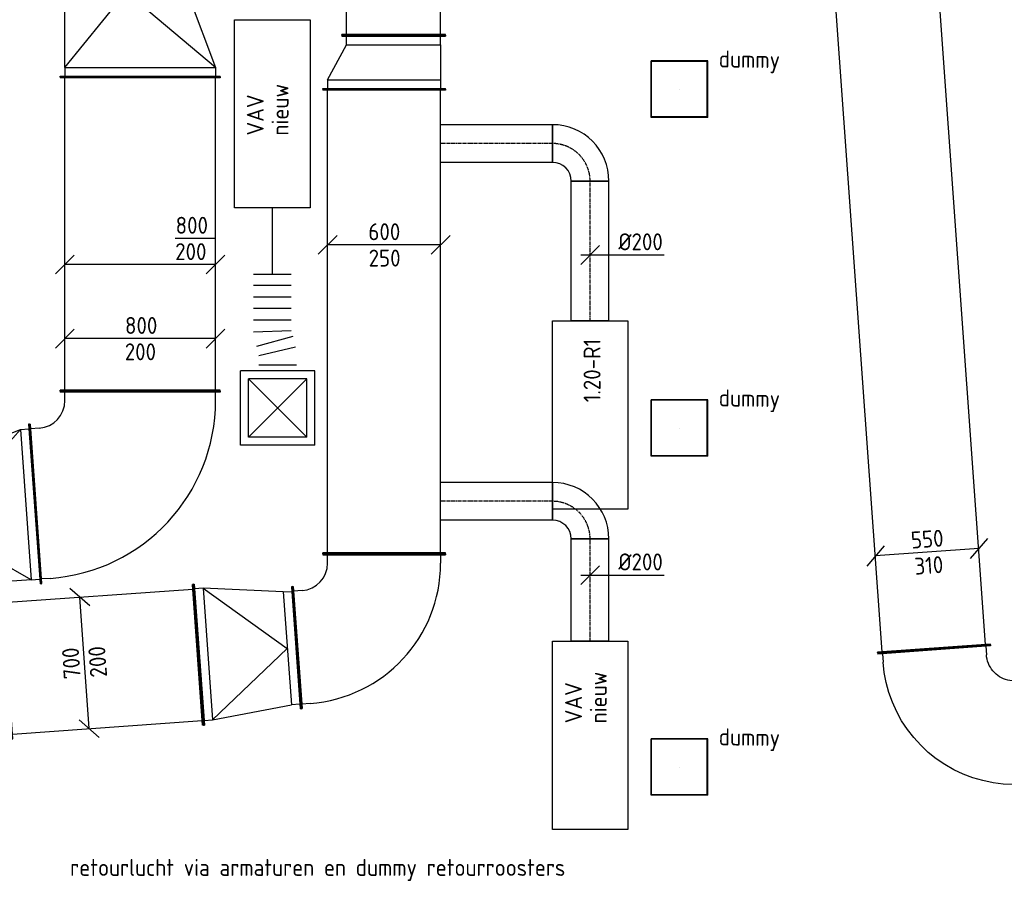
# Model space of a CAD drawing. Header units: millimetres. Extents: x -2733 to 48660, y -299 to 65852.
# Tile 15 of 44: x 25156 to 30383, y 1624 to 6200. Entities that reach past the tile are written whole.
import ezdxf

# ---------------------------------------------------------------- set-up
doc = ezdxf.new("R2010")
doc.units = ezdxf.units.MM
doc.linetypes.add('CENTER2', pattern=[28.575, 19.05, -3.175, 3.175, -3.175])
for name, color, linetype in [('WL570---_APP', 2, 'Continuous'), ('WL570---_RETOUR_D', 4, 'Continuous'), ('WL570---_RETOUR_HL', 1, 'CENTER2'), ('WL570---_RETOUR_RST', 4, 'Continuous'), ('WL570---_RETOUR_RST_HL', 1, 'CENTER2'), ('WL570---_TOEVOER_D', 3, 'Continuous'), ('WL570---_TOEVOER_RST', 3, 'Continuous'), ('WL570---_TOEVOER_RST_HL', 1, 'CENTER2'), ('WM524---', 1, 'Continuous'), ('WM570---', 1, 'Continuous'), ('WM570---_RETOUR', 1, 'Continuous'), ('WM570---_TOEVOER', 1, 'Continuous'), ('WT570---_RETOUR_RST', 7, 'Continuous')]:
    doc.layers.add(name, color=color, linetype=linetype)
doc.styles.add('STABICAD-018', font='ISOCP.SHX', dxfattribs={"height": 90})
doc.styles.add('STABICAD-025', font='ISOCP.SHX', dxfattribs={"height": 125})

# ---------------------------------------------------------------- blocks, each defined once
blk = doc.blocks.new('*U181')
at = {"color": 0, "linetype": 'Continuous'}
for p, q in [((0, 425, -2950), (5, 425, -2950)), ((0, -425, -2950), (0, 425, -2950)), ((5, -425, -2950), (5, 425, -2950)), ((1668.8, 425, -2950), (1663.8, 425, -2950)), ((1663.8, -425, -2950), (1663.8, 425, -2950)), ((1668.8, -425, -2950), (1668.8, 425, -2950)), ((5, 400, -2950), (1663.8, 400, -2950)), ((5, -400, -2950), (1663.8, -400, -2950)), ((0, -425, -2950), (5, -425, -2950)), ((1668.8, -425, -2950), (1663.8, -425, -2950))]:
    blk.add_line(p, q, dxfattribs=at)
at = {"layer": 'WM570---_RETOUR', "color": 2, "style": 'STABICAD-018'}
for tag, p in [('SECTIONCODE', (25645.6, 4918.9, 2950)), ('POSITIONCODE', (25645.6, 4872.3, 2950))]:
    blk.add_attdef(tag, p, '', height=1.8, dxfattribs=at)
blk.add_attdef('CODE', (25795.6, 4227, 2950), '', height=1.8, rotation=355, dxfattribs=at)
blk = doc.blocks.new('*U175')
at = {"color": 0, "linetype": 'Continuous'}
for p, q in [((-384, 587.5, -2950), (-384.3, 582.5, -2950)), ((463.5, 521.7, -2950), (-384.3, 582.5, -2950)), ((463.8, 526.7, -2950), (-384, 587.5, -2950)), ((-362.6, 535.8, -2950), (-359.4, 580.7, -2950)), ((435.3, 478.6, -2950), (438.6, 523.5, -2950)), ((463.8, 526.7, -2950), (463.5, 521.7, -2950)), ((-558.5, 425, -2950), (-553.5, 425, -2950)), ((-558.5, -425, -2950), (-558.5, 425, -2950)), ((-553.5, -425, -2950), (-553.5, 425, -2950)), ((-508.5, 400, -2950), (-553.5, 400, -2950)), ((-508.5, -400, -2950), (-553.5, -400, -2950)), ((-558.5, -425, -2950), (-553.5, -425, -2950))]:
    blk.add_line(p, q, dxfattribs=at)
for radius in [146.3, 946.3]:
    blk.add_arc((-508.5, 546.3, -2950), radius, 270, 355.9, dxfattribs=at)
at = {"layer": 'WM570---_RETOUR', "color": 2, "style": 'STABICAD-018'}
for tag in ['CODE', 'SECTIONCODE', 'POSITIONCODE']:
    blk.add_attdef(tag, (25795.6, 3668.5, 2950), '', height=1.8, dxfattribs=at)
blk = doc.blocks.new('*U208')
at = {"color": 0, "linetype": 'Continuous'}
for p, q in [((0, 325, -2975), (5, 325, -2975)), ((0, -325, -2975), (0, 325, -2975)), ((5, -325, -2975), (5, 325, -2975)), ((2466.6, 325, -2975), (2461.6, 325, -2975)), ((2461.6, -325, -2975), (2461.6, 325, -2975)), ((2466.6, -325, -2975), (2466.6, 325, -2975)), ((5, 300, -2975), (2461.6, 300, -2975)), ((5, -300, -2975), (2461.6, -300, -2975)), ((0, -325, -2975), (5, -325, -2975)), ((2466.6, -325, -2975), (2461.6, -325, -2975))]:
    blk.add_line(p, q, dxfattribs=at)
at = {"layer": 'WM570---', "color": 2, "style": 'STABICAD-018'}
for tag, p in [('POSITIONCODE', (26940.5, 3726.9, 2975)), ('SECTIONCODE', (26940.5, 3602.2, 2975)), ('CODE', (27090.5, 3363.8, 2975))]:
    blk.add_attdef(tag, p, '', height=1.8, dxfattribs=at)
blk = doc.blocks.new('*U218')
at = {"color": 0, "linetype": 'Continuous'}
for p, q in [((0, 275, -2975), (5, 275, -2975)), ((0, -275, -2975), (0, 275, -2975)), ((5, -275, -2975), (5, 275, -2975)), ((3153.7, 275, -2975), (3148.7, 275, -2975)), ((3148.7, -275, -2975), (3148.7, 275, -2975)), ((3153.7, -275, -2975), (3153.7, 275, -2975)), ((5, 250, -2975), (3148.7, 250, -2975)), ((5, -250, -2975), (3148.7, -250, -2975)), ((0, -275, -2975), (5, -275, -2975)), ((3153.7, -275, -2975), (3148.7, -275, -2975))]:
    blk.add_line(p, q, dxfattribs=at)
at = {"layer": 'WM570---', "color": 2, "style": 'STABICAD-018'}
for tag, p in [('SECTIONCODE', (26990.5, 7644.7, 2975)), ('POSITIONCODE', (26990.5, 6952.1, 2975)), ('CODE', (27140.5, 6117, 2975))]:
    blk.add_attdef(tag, p, '', height=1.8, dxfattribs=at)
blk = doc.blocks.new('*U186')
at = {"color": 0, "linetype": 'Continuous'}
for p, q in [((-350, 50, -2950), (-450, -50, -2950)), ((400, 0, -2950), (-400, 0, -2950)), ((450, 50, -2950), (350, -50, -2950))]:
    blk.add_line(p, q, dxfattribs=at)
at = {"color": 0, "linetype": 'Continuous', "style": 'STABICAD-018'}
for s, p in [('800', (-81, 25, -2950)), ('200', (-82.2, -115, -2950))]:
    blk.add_text(s, height=90, dxfattribs=at).set_placement(p)
at = {"layer": 'WM570---_RETOUR', "color": 2, "style": 'STABICAD-018'}
blk.add_attdef('CODE', (25795.6, 4506.1, 2950), '', height=1.8, dxfattribs=at)
blk = doc.blocks.new('*U171')
at = {"color": 0, "linetype": 'Continuous'}
for p, q in [((0, 375, -2950), (5, 375, -2950)), ((0, -375, -2950), (0, 375, -2950)), ((5, -375, -2950), (5, 375, -2950)), ((1018.9, 375, -2950), (1013.9, 375, -2950)), ((1013.9, -375, -2950), (1013.9, 375, -2950)), ((1018.9, -375, -2950), (1018.9, 375, -2950)), ((5, 350, -2950), (1013.9, 350, -2950)), ((5, -350, -2950), (1013.9, -350, -2950)), ((0, -375, -2950), (5, -375, -2950)), ((1018.9, -375, -2950), (1013.9, -375, -2950))]:
    blk.add_line(p, q, dxfattribs=at)
at = {"layer": 'WL570---_RETOUR_RST', "color": 2, "style": 'STABICAD-018'}
for tag, p in [('SECTIONCODE', (25600.7, 2942, 2950)), ('POSITIONCODE', (25689.7, 2948.3, 2950)), ('CODE', (25599.5, 2791.5, 2950))]:
    blk.add_attdef(tag, p, '', height=1.8, dxfattribs=at)
blk = doc.blocks.new('*U176')
at = {"color": 0, "linetype": 'Continuous'}
for p, q in [((0, 425, -2950), (5, 425, -2950)), ((0, -425, -2950), (0, 425, -2950)), ((5, -425, -2950), (5, 425, -2950)), ((589.1, 424.8, -2950), (584.1, 424.8, -2950)), ((584.1, -275.2, -2950), (584.1, 424.8, -2950)), ((589.1, -275.2, -2950), (589.1, 424.8, -2950)), ((50, 400, -2950), (5, 400, -2950)), ((50, 400, -2950), (539.1, 399.8, -2950)), ((50, -400, -2950), (50, 400, -2950)), ((50, 400, 100), (539.1, 74.8, 150)), ((539.1, 399.8, -2950), (584.1, 399.8, -2950)), ((539.1, -250.2, -2950), (539.1, 399.8, -2950)), ((50, -400, 100), (539.1, 74.8, 150)), ((539.1, -250.2, -2950), (50, -400, -2950)), ((539.1, -250.2, -2950), (584.1, -250.2, -2950)), ((589.1, -275.2, -2950), (584.1, -275.2, -2950)), ((50, -400, -2950), (5, -400, -2950)), ((0, -425, -2950), (5, -425, -2950))]:
    blk.add_line(p, q, dxfattribs=at)
at = {"layer": 'WM570---_RETOUR', "color": 2, "style": 'STABICAD-018'}
for tag in ['CODE', 'SECTIONCODE', 'POSITIONCODE']:
    blk.add_attdef(tag, (25238.5, 3628.5, 2950), '', height=1.8, dxfattribs=at)
blk = doc.blocks.new('*U167')
at = {"color": 0, "linetype": 'Continuous'}
for p, q in [((-465.4, 325, -2975), (-460.4, 325, -2975)), ((-465.4, -325, -2975), (-465.4, 325, -2975)), ((-460.4, -325, -2975), (-460.4, 325, -2975)), ((-460.4, 300, -2975), (-415.4, 300, -2975)), ((-415.4, -300, -2975), (-460.4, -300, -2975)), ((-465.4, -325, -2975), (-460.4, -325, -2975)), ((332.2, -437.8, -2975), (328.9, -392.9, -2975)), ((-291.2, -482.5, -2975), (357.1, -436, -2975)), ((-290.9, -487.5, -2975), (357.4, -441, -2975)), ((-269.5, -435.8, -2975), (-266.3, -480.7, -2975)), ((357.4, -441, -2975), (357.1, -436, -2975)), ((-290.9, -487.5, -2975), (-291.2, -482.5, -2975))]:
    blk.add_line(p, q, dxfattribs=at)
for radius in [746.3, 146.3]:
    blk.add_arc((-415.4, -446.3, -2975), radius, 4.1, 90, dxfattribs=at)
at = {"layer": 'WL570---_RETOUR_RST', "color": 2, "style": 'STABICAD-018'}
for tag in ['SECTIONCODE', 'CODE', 'POSITIONCODE']:
    blk.add_attdef(tag, (27090.5, 2898.4, 2975), '', height=1.8, dxfattribs=at)
blk = doc.blocks.new('*U170')
at = {"color": 0, "linetype": 'Continuous'}
for p, q in [((523.3, 375, -2975), (518.3, 375, -2975)), ((518.3, -375, -2975), (518.3, 375, -2975)), ((523.3, -375, -2975), (523.3, 375, -2975)), ((0, 325, -2975), (5, 325, -2975)), ((0, -325, -2975), (0, 325, -2975)), ((5, -325, -2975), (5, 325, -2975)), ((473.3, 350, -2975), (50, 300, -2975)), ((473.3, 350, 75), (50, 0, 125)), ((518.3, 350, -2975), (473.3, 350, -2975)), ((473.3, -350, -2975), (473.3, 350, -2975)), ((5, 300, -2975), (50, 300, -2975)), ((50, -300, -2975), (50, 300, -2975)), ((473.3, -350, 75), (50, 0, 125)), ((50, -300, -2975), (5, -300, -2975)), ((50, -300, -2975), (473.3, -350, -2975)), ((0, -325, -2975), (5, -325, -2975)), ((473.3, -350, -2975), (518.3, -350, -2975)), ((523.3, -375, -2975), (518.3, -375, -2975))]:
    blk.add_line(p, q, dxfattribs=at)
at = {"layer": 'WL570---_RETOUR_RST', "color": 2, "style": 'STABICAD-018'}
for tag in ['CODE', 'SECTIONCODE', 'POSITIONCODE']:
    blk.add_attdef(tag, (26626.3, 2865.1, 2975), '', height=1.8, dxfattribs=at)
blk = doc.blocks.new('*U164')
at = {"color": 0, "linetype": 'Continuous'}
for p, q in [((28.4, 302.8, -2950), (-78.5, 395.4, -2950)), ((25, -349.1, -2950), (-25, 349.1, -2950)), ((78.5, -395.4, -2950), (-28.4, -302.8, -2950))]:
    blk.add_line(p, q, dxfattribs=at)
at = {"color": 0, "linetype": 'Continuous', "style": 'STABICAD-018'}
for s, p in [('700', (-19.1, -82.6, -2950)), ('200', (120.6, -73.7, -2950))]:
    blk.add_text(s, height=90, rotation=94.1, dxfattribs=at).set_placement(p)
at = {"layer": 'WL570---_RETOUR_RST', "color": 2, "style": 'STABICAD-018'}
blk.add_attdef('CODE', (25499.6, 2784.3, 2950), '', height=1.8, dxfattribs=at)
blk = doc.blocks.new('*U211')
at = {"color": 0, "linetype": 'Continuous'}
for p, q in [((-50, 275, -2975), (-45, 275, -2975)), ((-50, -275, -2975), (-50, 275, -2975)), ((-45, -275, -2975), (-45, 275, -2975)), ((236.6, 275, -2975), (231.6, 275, -2975)), ((231.6, -375, -2975), (231.6, 275, -2975)), ((236.6, -375, -2975), (236.6, 275, -2975)), ((0, 250, -2975), (-45, 250, -2975)), ((0, 250, -2975), (186.6, 250, -2975)), ((0, -250, -2975), (0, 250, -2975)), ((186.6, 250, -2975), (231.6, 250, -2975)), ((186.6, -350, -2975), (186.6, 250, -2975)), ((0, -250, -2975), (-45, -250, -2975)), ((186.6, -350, -2975), (0, -250, -2975)), ((-50, -275, -2975), (-45, -275, -2975)), ((186.6, -350, -2975), (231.6, -350, -2975)), ((236.6, -375, -2975), (231.6, -375, -2975))]:
    blk.add_line(p, q, dxfattribs=at)
at = {"layer": 'WM570---', "color": 2, "style": 'STABICAD-018'}
for tag in ['SECTIONCODE', 'CODE', 'POSITIONCODE']:
    blk.add_attdef(tag, (27140.5, 6067, 2975), '', height=1.8, dxfattribs=at)
blk = doc.blocks.new('*U213')
at = {"color": 0, "linetype": 'Continuous'}
for p, q in [((-250, 50, -2975), (-350, -50, -2975)), ((300, 0, -2975), (-300, 0, -2975)), ((350, 50, -2975), (250, -50, -2975))]:
    blk.add_line(p, q, dxfattribs=at)
at = {"color": 0, "linetype": 'Continuous', "style": 'STABICAD-018'}
for s, p in [('600', (-83.7, 25, -2975)), ('250', (-82.2, -115, -2975))]:
    blk.add_text(s, height=90, dxfattribs=at).set_placement(p)
at = {"layer": 'WM570---', "color": 2, "style": 'STABICAD-018'}
blk.add_attdef('CODE', (27090.5, 5003.9, 2975), '', height=1.8, dxfattribs=at)
blk = doc.blocks.new('*U162')
at = {"color": 0, "linetype": 'Continuous'}
for p, q in [((0, 100, -3000), (742.4, 100, -3000)), ((0, -100, -3000), (0, 100, -3000)), ((742.4, 100, -3000), (742.4, -100, -3000)), ((0, -100, -3000), (742.4, -100, -3000))]:
    blk.add_line(p, q, dxfattribs=at)
at = {"layer": 'WL570---_RETOUR_HL', "linetype": 'CENTER2'}
blk.add_line((0, 0, -3000), (742.4, 0, -3000), dxfattribs=at)
at = {"layer": 'WL570---_RETOUR_RST', "color": 2, "style": 'STABICAD-018'}
for tag in ['CODE', 'SECTIONCODE', 'POSITIONCODE']:
    blk.add_attdef(tag, (28183.9, 4600, 3000), '', height=1.8, dxfattribs=at)
blk = doc.blocks.new('*U161')
at = {"color": 0, "linetype": 'Continuous'}
for p, q in [((-100, 200, -3000), (100, 200, -3000)), ((-200, -100, -3000), (-200, 100, -3000))]:
    blk.add_line(p, q, dxfattribs=at)
for radius, end in [(100, 360), (300, 0)]:
    blk.add_arc((-200, 200, -3000), radius, 270, end, dxfattribs=at)
at = {"layer": 'WL570---_RETOUR_HL', "linetype": 'CENTER2'}
blk.add_arc((-200, 200, -3000), 200, 270, 0, dxfattribs=at)
at = {"layer": 'WL570---_RETOUR_RST', "color": 2, "style": 'STABICAD-018'}
for tag in ['CODE', 'SECTIONCODE', 'POSITIONCODE']:
    blk.add_attdef(tag, (28183.9, 5542.4, 3000), '', height=1.8, dxfattribs=at)
blk = doc.blocks.new('*U168')
at = {"color": 0, "linetype": 'Continuous'}
for p, q in [((0, 100, -3000), (593.4, 100, -3000)), ((0, -100, -3000), (0, 100, -3000)), ((593.4, 100, -3000), (593.4, -100, -3000)), ((0, -100, -3000), (593.4, -100, -3000))]:
    blk.add_line(p, q, dxfattribs=at)
at = {"layer": 'WL570---_RETOUR_HL', "linetype": 'CENTER2'}
blk.add_line((0, 0, -3000), (593.4, 0, -3000), dxfattribs=at)
at = {"layer": 'WL570---_RETOUR_RST', "color": 2, "style": 'STABICAD-018'}
for tag in ['CODE', 'SECTIONCODE', 'POSITIONCODE']:
    blk.add_attdef(tag, (27983.9, 5542.4, 3000), '', height=1.8, dxfattribs=at)
blk = doc.blocks.new('*U163')
at = {"color": 0, "linetype": 'Continuous'}
for p, q in [((-50, -50, -3000), (50, 50, -3000)), ((-50, 0, -3000), (100, 0, -3000)), ((100, 0, -3000), (393.1, 0, -3000))]:
    blk.add_line(p, q, dxfattribs=at)
at = {"color": 0, "linetype": 'Continuous', "style": 'STABICAD-018'}
blk.add_text('%%c200', height=90, dxfattribs=at).set_placement((150, 25, -3000))
at = {"layer": 'WL570---_RETOUR_RST', "color": 2, "style": 'STABICAD-018'}
blk.add_attdef('CODE', (28183.9, 4950.4, 3000), '', height=1.8, dxfattribs=at)
blk = doc.blocks.new('*U172')
at = {"color": 0, "linetype": 'Continuous'}
for p, q in [((50, 325, -2975), (450, 475, -2975)), ((450, 475, 75), (50, 0, 125)), ((450, 475, -2975), (495, 475, -2975)), ((450, -325, -2975), (450, 475, -2975)), ((500, 500, -2975), (495, 500, -2975)), ((495, -350, -2975), (495, 500, -2975)), ((500, -350, -2975), (500, 500, -2975)), ((0, 350, -2975), (5, 350, -2975)), ((0, -350, -2975), (0, 350, -2975)), ((5, -350, -2975), (5, 350, -2975)), ((50, 325, -2975), (5, 325, -2975)), ((50, -325, -2975), (50, 325, -2975)), ((450, -325, 75), (50, 0, 125)), ((0, -350, -2975), (5, -350, -2975)), ((50, -325, -2975), (5, -325, -2975)), ((450, -325, -2975), (50, -325, -2975)), ((450, -325, -2975), (495, -325, -2975)), ((500, -350, -2975), (495, -350, -2975))]:
    blk.add_line(p, q, dxfattribs=at)
at = {"layer": 'WM570---_RETOUR', "color": 2, "style": 'STABICAD-018'}
for tag in ['CODE', 'SECTIONCODE', 'POSITIONCODE']:
    blk.add_attdef(tag, (25720.6, 6395.8, 2975), '', height=1.8, dxfattribs=at)
blk = doc.blocks.new('*U178')
at = {"color": 0, "linetype": 'Continuous'}
for p, q in [((0, 138.2, -2950), (-214.4, 138.2, -2950)), ((0, 0, -2950), (0, 138.2, -2950)), ((-850, -50, -2950), (-750, 50, -2950)), ((0, 0, -2950), (-800, 0, -2950)), ((-50, -50, -2950), (50, 50, -2950))]:
    blk.add_line(p, q, dxfattribs=at)
at = {"color": 0, "linetype": 'Continuous', "style": 'STABICAD-018'}
for s, p in [('800', (-212.1, 163.2, -2950)), ('200', (-214.4, 23.2, -2950))]:
    blk.add_text(s, height=90, dxfattribs=at).set_placement(p)
at = {"layer": 'WM570---_RETOUR', "color": 2, "style": 'STABICAD-018'}
blk.add_attdef('CODE', (26195.6, 4900, 2950), '', height=1.8, dxfattribs=at)
blk = doc.blocks.new('*U290')
at = {"color": 0, "linetype": 'Continuous'}
for p, q in [((0, 300, -3005), (5, 300, -3005)), ((0, -300, -3005), (0, 300, -3005)), ((5, -300, -3005), (5, 300, -3005)), ((5, 275, -3005), (14817, 275, -3005)), ((0, -300, -3005), (5, -300, -3005)), ((5, -275, -3005), (14817, -275, -3005))]:
    blk.add_line(p, q, dxfattribs=at)
at = {"layer": 'WL570---_TOEVOER_D', "color": 2, "style": 'STABICAD-018'}
for tag, p in [('SECTIONCODE', (29833.1, 3225.4, 3005)), ('POSITIONCODE', (29833.1, 3225.4, 3005)), ('CODE', (30009.8, 2857.8, 3005))]:
    blk.add_attdef(tag, p, '', height=1.8, dxfattribs=at)
blk = doc.blocks.new('*U265')
at = {"color": 0, "linetype": 'Continuous'}
for p, q in [((320.6, 73.1, -4500), (228, -33.8, -4500)), ((-228, 33.8, -4500), (-320.6, -73.1, -4500)), ((274.3, 19.7, -4500), (-274.3, -19.7, -4500))]:
    blk.add_line(p, q, dxfattribs=at)
at = {"color": 0, "linetype": 'Continuous', "style": 'STABICAD-018'}
for s, p in [('550', (-82.6, 19.1, -4500)), ('310', (-63.6, -119.9, -4500))]:
    blk.add_text(s, height=90, rotation=4.1045, dxfattribs=at).set_placement(p)
at = {"layer": 'WM570---', "color": 2, "style": 'STABICAD-018'}
blk.add_attdef('CODE', (30097.7, 3380.5, 4500), '', height=1.8, dxfattribs=at)
blk = doc.blocks.new('*U264')
at = {"color": 0, "linetype": 'Continuous'}
for p, q in [((-475, 300, -4500), (-470, 300, -4500)), ((-475, -300, -4500), (-475, 300, -4500)), ((-470, -300, -4500), (-470, 300, -4500)), ((-470, 275, -4500), (-425, 275, -4500)), ((-425, 275, -4500), (-370.1, 272.8, -4500)), ((-370.1, 272.8, -4500), (-315.5, 266.4, -4500)), ((-315.5, 266.4, -4500), (-261.6, 255.7, -4500)), ((-261.6, 255.7, -4500), (-208.7, 240.7, -4500)), ((-208.7, 240.7, -4500), (-157.1, 221.7, -4500)), ((-157.1, 221.7, -4500), (-107.2, 198.7, -4500)), ((-107.2, 198.7, -4500), (-59.3, 171.8, -4500)), ((-59.3, 171.8, -4500), (-13.6, 141.3, -4500)), ((-13.6, 141.3, -4500), (29.6, 107.3, -4500)), ((29.6, 107.3, -4500), (70, 70, -4500)), ((70, 70, -4500), (107.3, 29.6, -4500)), ((107.3, 29.6, -4500), (141.3, -13.6, -4500)), ((141.3, -13.6, -4500), (171.8, -59.3, -4500)), ((171.8, -59.3, -4500), (198.7, -107.2, -4500)), ((198.7, -107.2, -4500), (221.7, -157.1, -4500)), ((221.7, -157.1, -4500), (240.7, -208.7, -4500)), ((240.7, -208.7, -4500), (255.7, -261.6, -4500)), ((-475, -300, -4500), (-470, -300, -4500)), ((-470, -275, -4500), (-425, -275, -4500)), ((-425, -275, -4500), (-413.2, -275.5, -4500)), ((-413.2, -275.5, -4500), (-401.5, -276.8, -4500)), ((-401.5, -276.8, -4500), (-390, -279.1, -4500)), ((-390, -279.1, -4500), (-378.6, -282.3, -4500)), ((-378.6, -282.3, -4500), (-367.6, -286.4, -4500)), ((-367.6, -286.4, -4500), (-356.9, -291.3, -4500)), ((-356.9, -291.3, -4500), (-346.6, -297.1, -4500)), ((-346.6, -297.1, -4500), (-336.8, -303.6, -4500)), ((-336.8, -303.6, -4500), (-327.6, -310.9, -4500)), ((-327.6, -310.9, -4500), (-318.9, -318.9, -4500)), ((255.7, -261.6, -4500), (266.4, -315.5, -4500)), ((-318.9, -318.9, -4500), (-310.9, -327.6, -4500)), ((-310.9, -327.6, -4500), (-303.6, -336.8, -4500)), ((-303.6, -336.8, -4500), (-297.1, -346.6, -4500)), ((-297.1, -346.6, -4500), (-291.3, -356.9, -4500)), ((-291.3, -356.9, -4500), (-286.4, -367.6, -4500)), ((266.4, -315.5, -4500), (272.8, -370.1, -4500)), ((-286.4, -367.6, -4500), (-282.3, -378.6, -4500)), ((-282.3, -378.6, -4500), (-279.1, -390, -4500)), ((-279.1, -390, -4500), (-276.8, -401.5, -4500)), ((-276.8, -401.5, -4500), (-275.5, -413.2, -4500)), ((-275.5, -413.2, -4500), (-275, -425, -4500)), ((272.8, -370.1, -4500), (275, -425, -4500)), ((-300, -475, -4500), (-300, -470, -4500)), ((-300, -470, -4500), (300, -470, -4500)), ((-275, -470, -4500), (-275, -425, -4500)), ((275, -470, -4500), (275, -425, -4500)), ((300, -475, -4500), (300, -470, -4500)), ((-300, -475, -4500), (300, -475, -4500))]:
    blk.add_line(p, q, dxfattribs=at)
at = {"layer": 'WM570---', "color": 2, "style": 'STABICAD-018'}
for tag in ['CODE', 'SECTIONCODE', 'POSITIONCODE']:
    blk.add_attdef(tag, (30157.8, 2542.6, 4500), '', height=1.8, dxfattribs=at)
blk = doc.blocks.new('*U893')
at = {"color": 0, "linetype": 'Continuous'}
for p, q in [((0, 100, -3000), (542.4, 100, -3000)), ((0, -100, -3000), (0, 100, -3000)), ((542.4, 100, -3000), (542.4, -100, -3000)), ((0, -100, -3000), (542.4, -100, -3000))]:
    blk.add_line(p, q, dxfattribs=at)
at = {"layer": 'WL570---_RETOUR_HL', "linetype": 'CENTER2'}
blk.add_line((0, 0, -3000), (542.4, 0, -3000), dxfattribs=at)
at = {"layer": 'WM524---', "color": 2, "style": 'STABICAD-018'}
for tag in ['CODE', 'SECTIONCODE', 'POSITIONCODE']:
    blk.add_attdef(tag, (28183.9, 2900, 3000), '', height=1.8, dxfattribs=at)
blk = doc.blocks.new('*U894')
at = {"color": 0, "linetype": 'Continuous'}
for p, q in [((-50, -50, -3000), (50, 50, -3000)), ((-50, 0, -3000), (100, 0, -3000)), ((100, 0, -3000), (393.1, 0, -3000))]:
    blk.add_line(p, q, dxfattribs=at)
at = {"color": 0, "linetype": 'Continuous', "style": 'STABICAD-018'}
blk.add_text('%%c200', height=90, dxfattribs=at).set_placement((150, 25, -3000))
at = {"layer": 'WM524---', "color": 2, "style": 'STABICAD-018'}
blk.add_attdef('CODE', (28183.9, 3250.4, 3000), '', height=1.8, dxfattribs=at)
blk = doc.blocks.new('*U891')
at = {"color": 0, "linetype": 'Continuous'}
for p, q in [((-100, 200, -3000), (100, 200, -3000)), ((-200, -100, -3000), (-200, 100, -3000))]:
    blk.add_line(p, q, dxfattribs=at)
for radius, end in [(100, 360), (300, 0)]:
    blk.add_arc((-200, 200, -3000), radius, 270, end, dxfattribs=at)
at = {"layer": 'WL570---_RETOUR_HL', "linetype": 'CENTER2'}
blk.add_arc((-200, 200, -3000), 200, 270, 0, dxfattribs=at)
at = {"layer": 'WM524---', "color": 2, "style": 'STABICAD-018'}
for tag in ['CODE', 'SECTIONCODE', 'POSITIONCODE']:
    blk.add_attdef(tag, (28183.9, 3642.4, 3000), '', height=1.8, dxfattribs=at)
blk = doc.blocks.new('*U892')
at = {"color": 0, "linetype": 'Continuous'}
for p, q in [((0, 100, -3000), (593.4, 100, -3000)), ((0, -100, -3000), (0, 100, -3000)), ((593.4, 100, -3000), (593.4, -100, -3000)), ((0, -100, -3000), (593.4, -100, -3000))]:
    blk.add_line(p, q, dxfattribs=at)
at = {"layer": 'WL570---_RETOUR_HL', "linetype": 'CENTER2'}
blk.add_line((0, 0, -3000), (593.4, 0, -3000), dxfattribs=at)
at = {"layer": 'WM524---', "color": 2, "style": 'STABICAD-018'}
for tag in ['CODE', 'SECTIONCODE', 'POSITIONCODE']:
    blk.add_attdef(tag, (27983.9, 3642.4, 3000), '', height=1.8, dxfattribs=at)
blk = doc.blocks.new('*U957')
at = {"color": 0, "linetype": 'Continuous'}
for p, q in [((150, 150, -2850), (-150, 150, -2850)), ((-150, -150, -2850), (-150, 150, -2850)), ((147.5, 147.5, -2850), (-147.5, 147.5, -2850)), ((-147.5, -147.5, -2850), (-147.5, 147.5, -2850)), ((147.5, -147.5, -2850), (147.5, 147.5, -2850)), ((150, -150, -2850), (150, 150, -2850)), ((150, -150, -2850), (-150, -150, -2850)), ((147.5, -147.5, -2850), (-147.5, -147.5, -2850))]:
    blk.add_line(p, q, dxfattribs=at)
at = {"layer": 'WL570---_RETOUR_RST_HL', "linetype": 'CENTER2'}
blk.add_circle((0, 0, -2850), 0.0125, dxfattribs=at)
at = {"layer": 'WL570---_RETOUR_D', "color": 1, "style": 'STABICAD-018'}
blk.add_attdef('PRODUCTCODE', (6467.2, 62638.8, 2850), '', height=1.8, rotation=355, dxfattribs=at)
at = {"layer": 'WL570---_RETOUR_D', "color": 2, "style": 'STABICAD-018'}
for tag, p in [('CODE', (6443.6, 62319.7, 2850)), ('SECTIONCODE', (6436.2, 62219.9, 2850)), ('MATERIALCODE', (6436.2, 62219.9, 2850)), ('POSITIONCODE', (6436.2, 62219.9, 2850)), ('FLOW', (6415.7, 61883.5, 2850)), ('FLOWPREFIX', (6261.6, 61811.7, 2850)), ('FLOWSUFFIX', (6450.1, 61797.8, 2850))]:
    blk.add_attdef(tag, p, '', height=1.8, rotation=355, dxfattribs=at)
blk = doc.blocks.new('*U958')
at = {"color": 0, "linetype": 'Continuous'}
for p, q in [((197.5, 197.5, -2700), (-197.5, 197.5, -2700)), ((-197.5, -197.5, -2700), (-197.5, 197.5, -2700)), ((197.5, -197.5, -2700), (197.5, 197.5, -2700)), ((155, 155, -2700), (-155, 155, -2700)), ((-155, -155, -2700), (-155, 155, -2700)), ((155, -155, -2700), (-155, 155, -2700)), ((-155, -155, -2700), (155, 155, -2700)), ((155, -155, -2700), (155, 155, -2700)), ((155, -155, -2700), (-155, -155, -2700)), ((197.5, -197.5, -2700), (-197.5, -197.5, -2700))]:
    blk.add_line(p, q, dxfattribs=at)
at = {"layer": 'WL570---_TOEVOER_RST_HL', "linetype": 'CENTER2'}
blk.add_circle((0, 0, -2700), 0.0125, dxfattribs=at)
at = {"layer": 'WL570---_TOEVOER_D', "color": 1, "style": 'STABICAD-018'}
blk.add_attdef('PRODUCTCODE', (26525, 4633.5, 2700), '', height=1.8, dxfattribs=at)
at = {"layer": 'WL570---_TOEVOER_D', "color": 2}
for tag, p, style in [('CODE', (26525, 4237.5, 2700), 'STABICAD-018'), ('SECTIONCODE', (26525, 4137.5, 2700), 'STABICAD-025'), ('MATERIALCODE', (26525, 4137.5, 2700), 'STABICAD-025'), ('POSITIONCODE', (26525, 4137.5, 2700), 'STABICAD-025'), ('FLOWPREFIX', (26547.5, 3641.5, 2700), 'STABICAD-018'), ('FLOW', (26570, 3641.5, 2700), 'STABICAD-018'), ('FLOWSUFFIX', (26592.5, 3641.5, 2700), 'STABICAD-018')]:
    blk.add_attdef(tag, p, '', height=1.8, dxfattribs=dict(at, style=style))
blk = doc.blocks.new('*U959')
at = {"color": 0, "linetype": 'Continuous'}
for p, q in [((331.8, 108.8, -3000), (383.6, -84.4, -3000)), ((387.4, 123.7, -3000), (432.8, -71.2, -3000)), ((483, 128.1, -3000), (483, -71.9, -3000)), ((556, 128.1, -3000), (556, -71.9, -3000)), ((0, -100, -3000), (0, 100, -3000)), ((61, 100, -3000), (61, -100, -3000)), ((122, 100, -3000), (122, -100, -3000)), ((182.9, 100, -3000), (182.9, -100, -3000)), ((243.9, 100, -3000), (243.9, -100, -3000)), ((301.6, 100, -3000), (308.2, -100, -3000))]:
    blk.add_line(p, q, dxfattribs=at)
at = {"layer": 'WL570---_TOEVOER_D', "color": 2, "style": 'STABICAD-018'}
for tag in ['CODE', 'SECTIONCODE', 'POSITIONCODE']:
    blk.add_attdef(tag, (26496.9, 4848.5, 3000), '', height=1.8, dxfattribs=at)

msp = doc.modelspace()

# ---------------------------------------------------------------- linework, layer by layer
at = {"layer": 'WL570---_APP'}
for points in [[(26296.9, 6200), (26696.9, 6200), (26696.9, 5200), (26296.9, 5200)], [(27983.9, 4600), (28383.9, 4600), (28383.9, 3600), (27983.9, 3600)], [(27983.9, 2900), (28383.9, 2900), (28383.9, 1900), (27983.9, 1900)]]:
    msp.add_lwpolyline(points, close=True, dxfattribs=at)
at = {"layer": 'WL570---_TOEVOER_D'}
msp.add_line((26496.9, 5200), (26496.9, 4848.5), dxfattribs=at)

# ---------------------------------------------------------------- block references
at = {"layer": 'WL570---_RETOUR_D', "linetype": 'Continuous'}
for name, p, rotation in [('*U218', (27140.5, 6117, 2975), 90.00000000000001), ('*U211', (27140.5, 6067, 2975), 270), ('*U208', (27090.5, 3363.8, 2975), 90.00000000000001), ('*U168', (27983.9, 5542.4, 3000), 180), ('*U161', (28183.9, 5542.4, 3000), 90.00000000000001), ('*U162', (28183.9, 4600, 3000), 90.00000000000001), ('*U892', (27983.9, 3642.4, 3000), 180), ('*U891', (28183.9, 3642.4, 3000), 90.00000000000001), ('*U893', (28183.9, 2900, 3000), 90.00000000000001), ('*U167', (27090.5, 2898.4, 2975), 270), ('*U171', (25088, 2754.8, 2950), 4.100000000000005), ('*U170', (26626.3, 2865.1, 2975), 184.0999999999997)]:
    msp.add_blockref(name, p, dxfattribs=dict(at, rotation=rotation))
at = {"layer": 'WL570---_RETOUR_RST', "linetype": 'Continuous'}
ref = msp.add_blockref('*U957', (28658.2, 5831.3, 2850), dxfattribs=at)
ref.add_attrib('PRODUCTCODE', 'dummy', (28866.5, 5946.8, 2850), dxfattribs={"layer": '0', "color": 1, "linetype": 'Continuous', "height": 90, "rotation": 359.2297, "style": 'STABICAD-018'})
ref = msp.add_blockref('*U957', (28658.2, 4031.3, 2850), dxfattribs=at)
ref.add_attrib('PRODUCTCODE', 'dummy', (28866.5, 4146.8, 2850), dxfattribs={"layer": '0', "color": 1, "linetype": 'Continuous', "height": 90, "rotation": 359.2297, "style": 'STABICAD-018'})
ref = msp.add_blockref('*U957', (28658.2, 2231.3, 2850), dxfattribs=at)
ref.add_attrib('PRODUCTCODE', 'dummy', (28866.5, 2346.8, 2850), dxfattribs={"layer": '0', "color": 1, "linetype": 'Continuous', "height": 90, "rotation": 359.2297, "style": 'STABICAD-018'})
at = {"layer": 'WL570---_TOEVOER_D', "linetype": 'Continuous'}
for name, p, rotation in [('*U290', (30009.8, 2857.8, 3005), 94.1044685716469), ('*U172', (25720.6, 6395.8, 2975), 270), ('*U181', (25795.6, 4227, 2950), 90.00000000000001), ('*U959', (26496.9, 4848.5, 3000), 270), ('*U175', (25795.6, 3668.5, 2950), 4.099999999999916), ('*U176', (25238.5, 3628.5, 2950), 184.0999999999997), ('*U264', (30043.8, 2384, 3005), 184.1044685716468)]:
    msp.add_blockref(name, p, dxfattribs=dict(at, rotation=rotation))
at = {"layer": 'WL570---_TOEVOER_RST', "linetype": 'Continuous'}
msp.add_blockref('*U958', (26525, 4137.5, 2700), dxfattribs=at)
at = {"layer": 'WM570---_RETOUR', "linetype": 'Continuous'}
for name, p in [('*U213', (27090.5, 5003.9, 2975)), ('*U163', (28183.9, 4950.4, 3000)), ('*U894', (28183.9, 3250.4, 3000)), ('*U164', (25499.6, 2784.3, 2950))]:
    msp.add_blockref(name, p, dxfattribs=at)
at = {"layer": 'WM570---_TOEVOER', "linetype": 'Continuous'}
for name, p in [('*U178', (26195.6, 4900, 2950)), ('*U186', (25795.6, 4506.1, 2950)), ('*U265', (29973, 3371.6, 4500))]:
    msp.add_blockref(name, p, dxfattribs=at)

# ---------------------------------------------------------------- texts
at = {"layer": 'WL570---_TOEVOER_D', "insert": (4883.9, 3074.5), "char_height": 90, "attachment_point": 1, "style": 'STABICAD-018'}
msp.add_mtext_dynamic_manual_height_columns('aircoditioningsunit\\P\\pi-270,l360,t360;t.b.v.^Iserverruimte', width=1562.744, gutter_width=450, heights=[0], dxfattribs=at)
at = {"layer": 'WM570---', "style": 'STABICAD-018'}
for s, p in [('nieuw', (26582.8, 5584.9)), ('VAV', (26451.3, 5584.9)), ('1.20-R1', (28239.3, 4168.3)), ('nieuw', (28272.4, 2463.3)), ('VAV', (28140.9, 2463.3))]:
    msp.add_text(s, height=90, rotation=90, dxfattribs=at).set_placement(p)
at = {"layer": 'WT570---_RETOUR_RST', "color": 1, "style": 'STABICAD-018'}
msp.add_text('retourlucht via armaturen en dummy retourroosters', height=90, dxfattribs=at).set_placement((25423.4, 1653))

doc.saveas('drawing.dxf')
